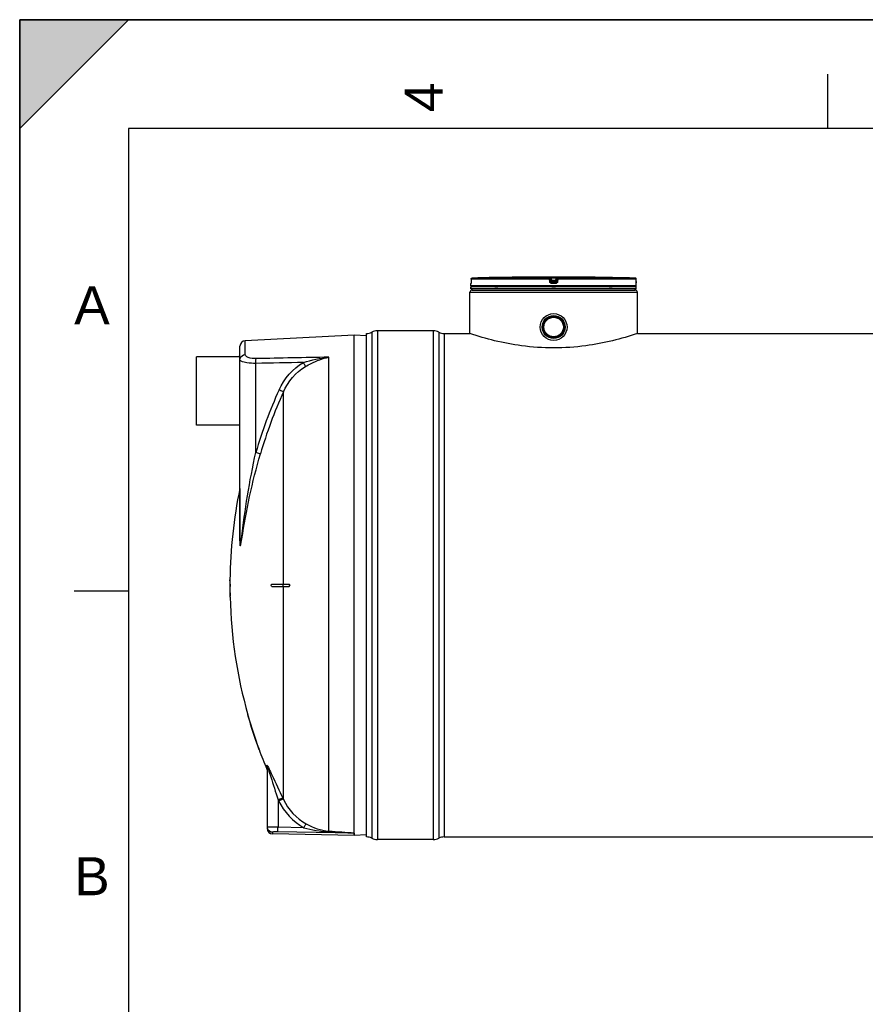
# Model space of a CAD drawing. Header units: millimetres. Extents: x 0 to 297, y 0 to 210.
# Tile 7 of 17: x 0 to 78, y 119 to 210. Entities that reach past the tile are written whole.
import ezdxf

# ---------------------------------------------------------------- set-up
doc = ezdxf.new("R2010")
doc.units = ezdxf.units.MM
doc.header["$LTSCALE"] = 16.335
doc.layers.get('0').update_dxf_attribs({"linetype": 'CONTINUOUS'})
for name, color, linetype in [('01_GLOBAL', 7, 'CONTINUOUS'), ('08_SURFACES', 7, 'CONTINUOUS'), ('AXES_REF', 7, 'CONTINUOUS')]:
    doc.layers.add(name, color=color, linetype=linetype)
doc.styles.add('TEXTSTYLE_2', font='arial.ttf')

# ---------------------------------------------------------------- blocks, each defined once
blk = doc.blocks.new('MARGEA4_BL0', base_point=(148.514, 105.014))
at = {"color": 7, "linetype": 'Continuous'}
for p, q in [((297.014, 210.014), (0.014, 210.014)), ((0.014, 0.014), (0.014, 210.014)), ((0.014, 200.014), (10.014, 210.014)), ((10.014, 210.014), (0.014, 210.014)), ((0.014, 210.014), (0.014, 200.014)), ((0.014, 0.014), (0.014, 210.014)), ((0.014, 210.014), (0.014, 0.014)), ((0.014, 200.014), (10.014, 210.014)), ((74.264, 205.014), (74.264, 200.014)), ((287.014, 200.014), (10.014, 200.014)), ((10.014, 200.014), (10.014, 10.014)), ((5.014, 157.514), (10.014, 157.514))]:
    blk.add_line(p, q, dxfattribs=at)
blk.add_solid([(0.014, 200.014), (10.014, 210.014), (0.014, 210.014)], dxfattribs=at)
at = {"color": 2, "linetype": 'Continuous', "style": 'TEXTSTYLE_2', "oblique": 0.00002}
blk.add_text('4', height=3.5, rotation=90, dxfattribs=at).set_placement((38.889, 201.514))
for s, p in [('A', (5.014, 182.014)), ('B', (5.014, 129.514))]:
    blk.add_text(s, height=3.5, dxfattribs=at).set_placement(p)

msp = doc.modelspace()

# ---------------------------------------------------------------- linework, layer by layer
at = {"color": 7, "linetype": 'Continuous'}
for p, q in [((0, 0), (0, 210)), ((0, 210), (297, 210)), ((41.49, 185.556), (41.49, 185.759)), ((41.496, 185.827), (41.495, 185.815)), ((41.495, 185.815), (41.495, 185.806)), ((41.495, 185.806), (41.495, 185.797)), ((41.497, 185.853), (41.496, 185.839)), ((41.496, 185.839), (41.496, 185.827)), ((41.498, 185.883), (41.497, 185.867)), ((41.497, 185.867), (41.497, 185.853)), ((41.5, 186.16), (41.498, 185.935)), ((41.498, 185.935), (41.498, 185.916)), ((41.498, 185.916), (41.498, 185.899)), ((41.498, 185.899), (41.498, 185.883)), ((45.985, 186.34), (45.785, 186.337)), ((45.949, 186.339), (45.821, 186.338)), ((45.984, 186.34), (45.949, 186.339)), ((45.985, 186.34), (45.984, 186.34)), ((45.985, 186.34), (45.985, 186.34)), ((52.195, 186.34), (52.194, 186.34)), ((52.394, 186.337), (52.195, 186.34)), ((52.264, 186.339), (52.207, 186.34)), ((52.394, 186.337), (52.264, 186.339)), ((56.681, 185.935), (56.679, 186.16)), ((56.681, 185.918), (56.681, 185.935)), ((56.681, 185.906), (56.681, 185.922)), ((56.681, 185.89), (56.681, 185.91)), ((56.682, 185.875), (56.681, 185.894)), ((56.682, 185.864), (56.682, 185.878)), ((56.682, 185.85), (56.682, 185.868)), ((56.683, 185.838), (56.682, 185.854)), ((56.683, 185.826), (56.683, 185.841)), ((56.684, 185.816), (56.683, 185.829)), ((56.684, 185.807), (56.683, 185.819)), ((56.684, 185.799), (56.684, 185.809)), ((56.685, 185.793), (56.684, 185.801)), ((56.685, 185.789), (56.685, 185.795)), ((56.685, 185.785), (56.685, 185.79)), ((56.69, 185.556), (56.69, 185.759)), ((41.49, 185.256), (41.49, 185.456)), ((56.69, 185.456), (41.49, 185.456)), ((56.69, 185.256), (41.49, 185.256)), ((41.53, 185.456), (41.53, 185.46)), ((41.59, 185.156), (41.59, 185.256)), ((41.59, 185.156), (56.59, 185.156)), ((56.59, 185.156), (56.59, 185.256)), ((56.65, 185.456), (56.65, 185.46)), ((56.69, 185.256), (56.69, 185.456)), ((31.89, 134.876), (31.89, 181.156)), ((38.019, 181.406), (32.89, 181.406)), ((39.019, 181.156), (41.39, 181.156)), ((41.39, 181.156), (41.39, 181.156)), ((56.79, 181.156), (56.789, 181.156)), ((56.79, 181.156), (182.23, 181.156)), ((30.75, 181.016), (20.723, 180.491)), ((30.75, 135.235), (30.75, 181.016)), ((31.886, 180.957), (30.75, 181.016)), ((20.25, 162.147), (20.25, 179.992)), ((20.21, 179.016), (20.21, 179.116)), ((20.25, 179.116), (20.21, 179.116)), ((22.75, 141.3), (22.75, 135.647)), ((30.741, 135.017), (23.241, 135.148)), ((30.749, 135.232), (30.75, 135.235)), ((30.749, 135.016), (30.749, 135.232)), ((31.886, 135.076), (30.749, 135.016)), ((38.019, 134.626), (32.89, 134.626)), ((39.019, 134.876), (200, 134.876))]:
    msp.add_line(p, q, dxfattribs=at)
at = {"color": 9, "linetype": 'Continuous'}
for p, q in [((41.491, 185.759), (41.49, 185.759)), ((41.5, 186.159), (41.498, 185.934)), ((41.498, 185.934), (41.498, 185.935)), ((41.5, 186.159), (41.5, 186.16)), ((48.696, 186.159), (41.5, 186.159)), ((48.701, 186.259), (41.597, 186.259)), ((48.725, 185.934), (48.696, 186.159)), ((48.701, 186.259), (48.701, 186.337)), ((48.8, 186.171), (48.8, 186.25)), ((48.829, 186.025), (48.8, 186.25)), ((48.829, 185.947), (48.8, 186.171)), ((48.829, 186.025), (48.829, 185.947)), ((48.829, 186.025), (48.83, 186.019)), ((48.903, 186.34), (48.903, 186.239)), ((48.903, 186.34), (49.09, 186.34)), ((48.928, 186.039), (48.903, 186.239)), ((49.276, 186.239), (48.903, 186.239)), ((49.09, 185.759), (48.926, 185.759)), ((48.927, 185.937), (48.928, 185.937)), ((48.928, 186.039), (48.928, 185.859)), ((49.251, 186.039), (48.928, 186.039)), ((49.251, 185.937), (48.928, 185.937)), ((49.09, 185.859), (48.928, 185.859)), ((49.09, 186.34), (49.276, 186.34)), ((49.251, 185.859), (49.09, 185.859)), ((49.253, 185.759), (49.09, 185.759)), ((49.276, 186.239), (49.251, 186.039)), ((49.251, 185.859), (49.251, 186.039)), ((49.252, 185.937), (49.251, 185.937)), ((49.276, 186.34), (49.276, 186.239)), ((49.35, 186.025), (49.349, 186.019)), ((49.379, 186.25), (49.35, 186.025)), ((49.379, 186.171), (49.35, 185.947)), ((49.35, 185.947), (49.35, 186.025)), ((49.379, 186.25), (49.379, 186.171)), ((49.483, 186.159), (49.454, 185.934)), ((49.478, 186.337), (49.478, 186.259)), ((56.582, 186.259), (49.478, 186.259)), ((56.679, 186.159), (49.483, 186.159)), ((52.194, 186.34), (52.194, 186.34)), ((56.679, 186.159), (56.679, 186.16)), ((56.681, 185.934), (56.679, 186.159)), ((56.681, 185.934), (56.681, 185.935)), ((56.69, 185.759), (56.688, 185.759)), ((56.69, 185.556), (41.49, 185.556)), ((41.53, 185.46), (41.562, 185.46)), ((43.697, 185.46), (43.97, 185.46)), ((48.93, 185.46), (49.25, 185.46)), ((54.209, 185.46), (54.482, 185.46)), ((56.617, 185.46), (56.65, 185.46)), ((32.36, 181.274), (32.36, 134.759)), ((32.89, 181.406), (32.89, 134.626)), ((38.019, 181.406), (38.019, 134.626)), ((38.548, 181.274), (38.548, 134.759)), ((39.019, 181.156), (39.019, 134.876)), ((20.723, 179.229), (20.723, 180.491)), ((21.71, 170.212), (21.71, 178.412)), ((28.423, 135.412), (28.423, 178.983)), ((20.239, 166.907), (20.239, 162.101)), ((22.711, 141.121), (22.711, 141.489)), ((23.75, 138.299), (23.75, 135.767)), ((23.75, 138.299), (23.801, 138.193)), ((23.761, 138.275), (23.801, 138.193)), ((24.194, 138.435), (24.245, 138.33)), ((24.205, 138.412), (24.245, 138.33)), ((23.241, 135.3), (23.241, 135.148)), ((30.741, 135.232), (23.741, 135.358)), ((26.113, 135.724), (23.75, 135.767)), ((30.741, 135.232), (30.741, 135.017)), ((30.741, 135.232), (30.749, 135.232))]:
    msp.add_line(p, q, dxfattribs=at)
at = {"color": 7, "linetype": 'Continuous'}
for points in [[(41.495, 185.797), (41.494, 185.79), (41.494, 185.787), (41.494, 185.784), (41.494, 185.782), (41.493, 185.78), (41.493, 185.778), (41.493, 185.777), (41.493, 185.776)], [(56.686, 185.778), (56.686, 185.777), (56.686, 185.776), (56.686, 185.776), (56.686, 185.776), (56.686, 185.776), (56.686, 185.777), (56.686, 185.779), (56.686, 185.78), (56.685, 185.782), (56.685, 185.785)]]:
    msp.add_lwpolyline(points, dxfattribs=at)
at = {"color": 9, "linetype": 'Continuous'}
msp.add_lwpolyline([(20.239, 162.101), (20.241, 162.106), (20.243, 162.111), (20.245, 162.116), (20.246, 162.121), (20.247, 162.126), (20.248, 162.132), (20.249, 162.137), (20.249, 162.142), (20.25, 162.147)], dxfattribs=at)
at = {"color": 7, "linetype": 'Continuous'}
for radius in [1.23, 1.055, 1.025, 1.005, 1, 0.95, 0.9]:
    msp.add_circle((49.09, 181.756), radius, dxfattribs=at)
for centre, radius, start, end in [((41.59, 185.759), 0.1, 162.87448, 180), ((41.6, 186.159), 0.1, 91.48637, 179.62893), ((49.09, -102.497), 288.854, 90.65549, 91.48637), ((49.09, -102.494), 288.85, 89.3842, 90.6158), ((49.09, -102.494), 288.85, 88.51363, 89.34452), ((56.579, 186.159), 0.1, 0.47139, 88.50968), ((56.59, 185.759), 0.1, 0, 17.12565), ((41.59, 185.556), 0.1, 180, 235.73564), ((41.556, 185.46), 0.026, 148.62171, 180), ((56.59, 185.556), 0.1, 304.26436, 360), ((56.624, 185.46), 0.026, 0, 31.37829), ((31.89, 182.156), 1, 270, 298.07249), ((32.89, 180.281), 1.125, 90, 118.07249), ((38.019, 180.281), 1.125, 61.92751, 90), ((39.019, 182.156), 1, 241.92751, 270), ((20.75, 179.992), 0.5, 93, 180), ((23.25, 135.647), 0.5, 180, 269), ((31.89, 133.876), 1, 61.92751, 90), ((32.89, 135.751), 1.125, 241.92751, 270), ((38.019, 135.751), 1.125, 270, 298.07249), ((39.019, 133.876), 1, 90, 118.07249)]:
    msp.add_arc(centre, radius, start, end, dxfattribs=at)
at = {"color": 9, "linetype": 'Continuous'}
for centre, radius, start, end in [((41.591, 185.759), 0.1, 169.25754, 179.96117), ((41.599, 186.16), 0.0986, 111.89615, 113.75107), ((41.6, 186.159), 0.1, 106.34007, 111.88872), ((41.6, 186.158), 0.101, 102.40753, 106.3459), ((41.6, 186.158), 0.101, 98.98398, 102.40912), ((41.6, 186.16), 0.0992, 91.51272, 99.00012), ((49.902, 178.229), 7.87, 97.11147, 97.47559), ((48.277, 178.229), 7.87, 82.52441, 82.88853), ((56.579, 186.16), 0.0992, 81.1124, 88.48797), ((56.579, 186.158), 0.101, 79.42687, 81.12919), ((56.579, 186.158), 0.101, 73.84944, 79.42649), ((56.579, 186.158), 0.101, 72.25551, 73.84867), ((56.58, 186.16), 0.0993, 65.31722, 72.26949), ((56.58, 186.16), 0.0994, 58.46483, 65.29406), ((60.148, 185.951), 3.467, 180.28324, 182.05411), ((56.588, 185.759), 0.1, 0.03872, 10.74603), ((62.472, 158.4), 42.439, 155.53369, 163.84053), ((62.438, 158.417), 41.961, 155.53369, 163.84053), ((17.566, 139.222), 5.613, 19.35073, 20.24645), ((23.24, 135.796), 0.491, 180.02252, 187.53014), ((23.249, 135.797), 0.5, 187.51647, 194.89106), ((23.245, 135.796), 0.496, 194.88502, 200.32787)]:
    msp.add_arc(centre, radius, start, end, dxfattribs=at)
for points, knots in [([(41.496, 185.822), (41.495, 185.807), (41.488, 185.793), (41.497, 185.759), (41.491, 185.759)], [0, 0, 0, 0, 0.737793, 1, 1, 1, 1]), ([(41.498, 185.934), (41.498, 185.905), (41.497, 185.868), (41.496, 185.831), (41.496, 185.822)], [0, 0, 0, 0, 0.781563, 1, 1, 1, 1]), ([(48.696, 186.159), (48.696, 186.182), (48.694, 186.215), (48.7, 186.245), (48.699, 186.258), (48.701, 186.259)], [0, 0, 0, 0, 0.696171, 0.914588, 1, 1, 1, 1]), ([(48.696, 186.159), (48.709, 186.161), (48.733, 186.164), (48.768, 186.166), (48.784, 186.174), (48.801, 186.169), (48.8, 186.171)], [0, 0, 0, 0, 0.377925, 0.702743, 0.921906, 1, 1, 1, 1]), ([(48.701, 186.337), (48.701, 186.342), (48.733, 186.332), (48.764, 186.343), (48.831, 186.338), (48.877, 186.34), (48.903, 186.34)], [0, 0, 0, 0, 0.076793, 0.294399, 0.618544, 1, 1, 1, 1]), ([(48.725, 185.934), (48.749, 185.937), (48.783, 185.945), (48.814, 185.942), (48.827, 185.949), (48.829, 185.947)], [0, 0, 0, 0, 0.703014, 0.921992, 1, 1, 1, 1]), ([(48.926, 185.759), (48.878, 185.759), (48.78, 185.794), (48.731, 185.887), (48.725, 185.934)], [0, 0, 0, 0, 0.499277, 1, 1, 1, 1]), ([(48.8, 186.25), (48.8, 186.252), (48.817, 186.245), (48.833, 186.249), (48.867, 186.242), (48.89, 186.24), (48.903, 186.239)], [0, 0, 0, 0, 0.078331, 0.297814, 0.622419, 1, 1, 1, 1]), ([(48.878, 186.032), (48.866, 186.031), (48.855, 186.024), (48.829, 186.03), (48.829, 186.025)], [0, 0, 0, 0, 0.730974, 1, 1, 1, 1]), ([(48.926, 185.759), (48.926, 185.782), (48.932, 185.813), (48.921, 185.851), (48.928, 185.859)], [0, 0, 0, 0, 0.697837, 1, 1, 1, 1]), ([(49.253, 185.759), (49.253, 185.782), (49.247, 185.813), (49.258, 185.851), (49.251, 185.859)], [0, 0, 0, 0, 0.697838, 1, 1, 1, 1]), ([(49.454, 185.934), (49.449, 185.887), (49.399, 185.794), (49.301, 185.759), (49.253, 185.759)], [0, 0, 0, 0, 0.49977, 1, 1, 1, 1]), ([(49.276, 186.34), (49.302, 186.34), (49.348, 186.338), (49.415, 186.343), (49.446, 186.332), (49.478, 186.342), (49.478, 186.337)], [0, 0, 0, 0, 0.38169, 0.705926, 0.923307, 1, 1, 1, 1]), ([(49.276, 186.239), (49.289, 186.24), (49.312, 186.242), (49.347, 186.249), (49.362, 186.245), (49.379, 186.252), (49.379, 186.25)], [0, 0, 0, 0, 0.378196, 0.703407, 0.922257, 1, 1, 1, 1]), ([(49.35, 186.025), (49.35, 186.03), (49.324, 186.024), (49.313, 186.031), (49.301, 186.032)], [0, 0, 0, 0, 0.269026, 1, 1, 1, 1]), ([(49.454, 185.934), (49.43, 185.937), (49.396, 185.945), (49.365, 185.942), (49.352, 185.949), (49.35, 185.947)], [0, 0, 0, 0, 0.703014, 0.921992, 1, 1, 1, 1]), ([(49.483, 186.159), (49.47, 186.161), (49.446, 186.164), (49.411, 186.166), (49.395, 186.174), (49.378, 186.169), (49.379, 186.171)], [0, 0, 0, 0, 0.377925, 0.702743, 0.921906, 1, 1, 1, 1]), ([(49.483, 186.159), (49.483, 186.182), (49.485, 186.215), (49.479, 186.245), (49.48, 186.258), (49.478, 186.259)], [0, 0, 0, 0, 0.696171, 0.914588, 1, 1, 1, 1]), ([(56.688, 185.759), (56.682, 185.759), (56.691, 185.796), (56.684, 185.81), (56.683, 185.827)], [0, 0, 0, 0, 0.262433, 1, 1, 1, 1]), ([(20.37, 178.616), (20.352, 178.627), (20.3, 178.659), (20.25, 178.715), (20.25, 178.757)], [0, 0, 0, 0, 0.330542, 1, 1, 1, 1]), ([(21.71, 178.412), (21.438, 178.408), (20.987, 178.435), (20.529, 178.527), (20.37, 178.616)], [0, 0, 0, 0, 0.598533, 1, 1, 1, 1]), ([(21.727, 178.852), (21.481, 178.847), (21.137, 178.861), (20.723, 179.102), (20.723, 179.229)], [0, 0, 0, 0, 0.661618, 1, 1, 1, 1]), ([(21.71, 178.412), (21.709, 178.458), (21.71, 178.605), (21.709, 178.753), (21.727, 178.852)], [0, 0, 0, 0, 0.315006, 1, 1, 1, 1]), ([(26.278, 178.128), (26.27, 178.149), (26.209, 178.276), (26.14, 178.399), (26.081, 178.502)], [0, 0, 0, 0, 0.163359, 1, 1, 1, 1]), ([(26.278, 178.128), (26.448, 178.227), (27.126, 178.596), (27.86, 178.868), (28.423, 178.983)], [0, 0, 0, 0, 0.255387, 1, 1, 1, 1]), ([(24.245, 175.796), (24.227, 175.804), (24.093, 175.863), (23.96, 175.924), (23.844, 175.977)], [0, 0, 0, 0, 0.130533, 1, 1, 1, 1]), ([(20.384, 162.284), (20.554, 163.608), (20.9, 166.266), (21.42, 168.898), (21.71, 170.212)], [0, 0, 0, 0, 0.497991, 1, 1, 1, 1]), ([(22.135, 170.096), (22.116, 170.1), (21.974, 170.136), (21.833, 170.176), (21.71, 170.212)], [0, 0, 0, 0, 0.130961, 1, 1, 1, 1]), ([(20.417, 162.269), (20.637, 163.577), (21.089, 166.213), (21.76, 168.803), (22.135, 170.096)], [0, 0, 0, 0, 0.49627, 1, 1, 1, 1]), ([(20.239, 162.101), (20.239, 162), (20.239, 161.88), (20.252, 161.734), (20.256, 161.692), (20.273, 161.643), (20.323, 161.705), (20.324, 161.797), (20.377, 162.001), (20.399, 162.16), (20.417, 162.269)], [0, 0, 0, 0, 0.277267, 0.338409, 0.388332, 0.415137, 0.437341, 0.552887, 0.695103, 1, 1, 1, 1]), ([(20.25, 162.147), (20.25, 162.001), (20.295, 161.372), (20.359, 162.092), (20.384, 162.284)], [0, 0, 0, 0, 0.430522, 1, 1, 1, 1]), ([(22.711, 141.489), (22.711, 141.519), (22.797, 141.402), (22.808, 141.368), (22.823, 141.34)], [0, 0, 0, 0, 0.486794, 1, 1, 1, 1]), ([(22.75, 141.3), (22.75, 141.308), (22.77, 141.388), (22.812, 141.22), (22.832, 141.164)], [0, 0, 0, 0, 0.120971, 1, 1, 1, 1]), ([(22.862, 141.082), (22.941, 140.857), (23.234, 139.928), (23.525, 138.999), (23.75, 138.299)], [0, 0, 0, 0, 0.244811, 1, 1, 1, 1]), ([(22.902, 141.184), (23.008, 140.968), (23.433, 140.049), (23.859, 139.13), (24.194, 138.435)], [0, 0, 0, 0, 0.237846, 1, 1, 1, 1]), ([(23.75, 138.299), (23.844, 138.343), (23.978, 138.384), (24.149, 138.462), (24.194, 138.435)], [0, 0, 0, 0, 0.665943, 1, 1, 1, 1]), ([(23.801, 138.193), (23.895, 138.237), (24.029, 138.279), (24.2, 138.357), (24.245, 138.33)], [0, 0, 0, 0, 0.666101, 1, 1, 1, 1]), ([(22.783, 135.789), (22.775, 135.79), (22.767, 135.793), (22.75, 135.793), (22.75, 135.796)], [0, 0, 0, 0, 0.735466, 1, 1, 1, 1]), ([(26.113, 135.724), (26.158, 135.804), (26.235, 135.917), (26.306, 136.046), (26.346, 136.072)], [0, 0, 0, 0, 0.658848, 1, 1, 1, 1]), ([(23.75, 135.767), (23.642, 135.768), (23.32, 135.774), (22.997, 135.769), (22.783, 135.789)], [0, 0, 0, 0, 0.334475, 1, 1, 1, 1]), ([(23.741, 135.358), (23.621, 135.361), (23.451, 135.357), (23.307, 135.331), (23.241, 135.314), (23.241, 135.3)], [0, 0, 0, 0, 0.70692, 0.916167, 1, 1, 1, 1]), ([(23.741, 135.358), (23.741, 135.374), (23.744, 135.51), (23.747, 135.646), (23.75, 135.767)], [0, 0, 0, 0, 0.111817, 1, 1, 1, 1]), ([(28.404, 135.344), (28.407, 135.359), (28.398, 135.37), (28.421, 135.398), (28.422, 135.394)], [0, 0, 0, 0, 0.817453, 1, 1, 1, 1]), ([(28.404, 135.344), (28.6, 135.336), (28.991, 135.319), (29.481, 135.298), (29.872, 135.28), (30.116, 135.269), (30.312, 135.26), (30.455, 135.251), (30.593, 135.249), (30.665, 135.231), (30.741, 135.248), (30.741, 135.232)], [0, 0, 0, 0, 0.251308, 0.502502, 0.628016, 0.753458, 0.815889, 0.878965, 0.940627, 0.979573, 1, 1, 1, 1]), ([(28.423, 135.412), (28.816, 135.386), (29.406, 135.353), (30.179, 135.281), (30.567, 135.28), (30.75, 135.235)], [0, 0, 0, 0, 0.506727, 0.758811, 1, 1, 1, 1])]:
    msp.add_open_spline(points, degree=3, knots=knots, dxfattribs=at)
for points in [[(41.5, 186.159), (41.5, 186.195), (41.526, 186.236), (41.559, 186.251)], [(48.701, 186.337), (48.745, 186.337), (48.795, 186.294), (48.8, 186.25)], [(48.701, 186.259), (48.745, 186.259), (48.795, 186.215), (48.8, 186.171)], [(48.928, 185.859), (48.884, 185.859), (48.834, 185.903), (48.829, 185.947)], [(49.35, 185.947), (49.345, 185.903), (49.295, 185.859), (49.251, 185.859)], [(49.478, 186.337), (49.434, 186.337), (49.384, 186.294), (49.379, 186.25)], [(49.379, 186.171), (49.384, 186.215), (49.434, 186.259), (49.478, 186.259)], [(56.679, 186.159), (56.679, 186.192), (56.659, 186.227), (56.632, 186.244)], [(20.25, 178.757), (20.25, 178.797), (20.255, 178.837), (20.265, 178.875)], [(20.265, 178.875), (20.316, 179.061), (20.531, 179.219), (20.723, 179.229)], [(26.081, 178.502), (24.624, 178.473), (23.167, 178.443), (21.71, 178.412)], [(28.423, 178.983), (26.191, 178.941), (23.959, 178.898), (21.727, 178.852)], [(23.844, 175.977), (24.31, 177), (25.108, 177.939), (26.081, 178.502)], [(26.081, 178.502), (26.845, 178.729), (27.631, 178.898), (28.423, 178.983)], [(24.245, 175.796), (24.665, 176.738), (25.388, 177.607), (26.278, 178.128)], [(22.75, 141.3), (22.75, 141.361), (22.743, 141.434), (22.699, 141.476)], [(22.823, 141.34), (22.85, 141.288), (22.876, 141.236), (22.902, 141.184)], [(23.801, 138.193), (24.292, 137.178), (25.127, 136.272), (26.113, 135.724)], [(24.245, 138.33), (24.69, 137.404), (25.449, 136.573), (26.346, 136.072)], [(26.346, 136.072), (26.981, 135.718), (27.698, 135.46), (28.423, 135.412)], [(23.241, 135.3), (23.053, 135.303), (22.846, 135.448), (22.78, 135.624)], [(26.113, 135.724), (26.857, 135.511), (27.63, 135.376), (28.404, 135.344)]]:
    msp.add_open_spline(points, degree=3, dxfattribs=at)
at = {"color": 7, "linetype": 'Continuous'}
for points in [[(48.83, 186.019), (48.838, 185.977), (48.884, 185.938), (48.927, 185.937)], [(49.349, 186.019), (49.342, 185.977), (49.295, 185.938), (49.252, 185.937)]]:
    msp.add_open_spline(points, degree=3, dxfattribs=at)
for points, knots in [([(49.09, 179.838), (48.105, 179.838), (46.279, 179.963), (43.707, 180.452), (42.139, 180.907), (41.39, 181.156)], [0, 0, 0, 0, 0.376439, 0.697916, 1, 1, 1, 1]), ([(56.789, 181.156), (56.04, 180.907), (54.472, 180.452), (51.9, 179.963), (50.074, 179.838), (49.09, 179.838)], [0, 0, 0, 0, 0.302084, 0.623561, 1, 1, 1, 1])]:
    msp.add_open_spline(points, degree=3, knots=knots, dxfattribs=at)
at = {"layer": '01_GLOBAL', "color": 7, "linetype": 'Continuous'}
for p, q in [((41.39, 181.156), (41.39, 184.956)), ((41.59, 185.156), (56.59, 185.156)), ((56.79, 181.156), (56.79, 184.956))]:
    msp.add_line(p, q, dxfattribs=at)
at = {"layer": '01_GLOBAL', "color": 9, "linetype": 'Continuous'}
msp.add_line((41.39, 184.956), (56.79, 184.956), dxfattribs=at)
at = {"layer": '01_GLOBAL', "color": 7, "linetype": 'Continuous'}
for centre, start, end in [((41.59, 184.956), 90, 180), ((56.59, 184.956), 0, 90)]:
    msp.add_arc(centre, 0.2, start, end, dxfattribs=at)
at = {"layer": '08_SURFACES', "color": 9, "linetype": 'Continuous'}
for p, q in [((24.245, 158.116), (24.245, 175.796)), ((19.331, 158.416), (19.311, 158.416)), ((24.227, 157.916), (24.227, 158.116)), ((24.245, 138.33), (24.245, 157.916)), ((19.341, 157.016), (19.321, 157.016)), ((20.981, 146.016), (21.002, 146.016)), ((21.951, 143.016), (21.972, 143.016))]:
    msp.add_line(p, q, dxfattribs=at)
at = {"layer": '08_SURFACES', "color": 7, "linetype": 'Continuous'}
for p, q in [((19.312, 158.516), (19.311, 158.416)), ((19.332, 158.516), (19.312, 158.516)), ((19.331, 158.416), (19.332, 158.516)), ((19.31, 158.116), (19.355, 158.116)), ((19.355, 157.916), (19.31, 157.916)), ((23.168, 158.116), (24.774, 158.116)), ((23.168, 157.916), (24.774, 157.916)), ((19.321, 157.016), (19.323, 156.916)), ((19.343, 156.916), (19.323, 156.916)), ((19.343, 156.916), (19.341, 157.016)), ((20.952, 146.116), (20.955, 146.109)), ((20.973, 146.116), (20.952, 146.116)), ((20.955, 146.109), (20.956, 146.104)), ((20.955, 146.107), (20.959, 146.094)), ((20.958, 146.097), (20.971, 146.049)), ((20.971, 146.049), (20.981, 146.016)), ((20.973, 146.116), (20.973, 146.116)), ((20.975, 146.109), (20.973, 146.116)), ((21.002, 146.016), (20.975, 146.109)), ((21.951, 143.016), (21.984, 142.924)), ((21.977, 143.003), (21.972, 143.016)), ((21.979, 142.997), (21.976, 143.004)), ((22.008, 142.916), (21.979, 142.997)), ((22.008, 142.916), (21.987, 142.916)), ((22.001, 142.936), (21.998, 142.945)), ((22.006, 142.924), (22.001, 142.936)), ((22.008, 142.916), (22.008, 142.917))]:
    msp.add_line(p, q, dxfattribs=at)
for points in [[(20.959, 146.094), (20.962, 146.082), (20.966, 146.067), (20.971, 146.051)], [(20.971, 146.051), (20.975, 146.034), (20.981, 146.016)], [(21.002, 146.016), (20.998, 146.03), (20.994, 146.043), (20.991, 146.055)], [(21.951, 143.016), (21.957, 142.999), (21.963, 142.981), (21.969, 142.965), (21.974, 142.951), (21.979, 142.939)], [(21.986, 142.978), (21.981, 142.99), (21.977, 143.003)], [(21.982, 142.929), (21.985, 142.922), (21.986, 142.918), (21.987, 142.916)], [(21.994, 142.955), (21.99, 142.966), (21.986, 142.978)]]:
    msp.add_lwpolyline(points, dxfattribs=at)
for radius, start, end in [(43.9, 168.31597, 179.34741), (43.92, 179.47817, 179.86954), (43.92, 179.78257, 180.13052), (43.92, 180.13046, 181.30466), (43.9, 179.47793, 179.86949), (43.9, 180.13051, 181.30526), (43.9, 181.43581, 195.72798), (43.92, 195.85625, 199.97017), (43.9, 195.86366, 199.97966), (43.9, 200.11854, 202.63535)]:
    msp.add_arc((63.23, 158.016), radius, start, end, dxfattribs=at)
for points, knots in [([(19.335, 158.116), (19.346, 158.116), (19.328, 158.062), (19.346, 158.016), (19.328, 157.971), (19.346, 157.916), (19.335, 157.916)], [0, 0, 0, 0, 0.156581, 0.500104, 0.843522, 1, 1, 1, 1]), ([(19.358, 157.98), (19.359, 158.01), (19.345, 158.04), (19.371, 158.116), (19.355, 158.116)], [0, 0, 0, 0, 0.652772, 1, 1, 1, 1]), ([(19.355, 157.916), (19.361, 157.916), (19.352, 157.951), (19.358, 157.965), (19.358, 157.98)], [0, 0, 0, 0, 0.286516, 1, 1, 1, 1]), ([(23.168, 157.916), (23.155, 157.916), (23.117, 157.96), (23.13, 158.025), (23.14, 158.116), (23.168, 158.116)], [0, 0, 0, 0, 0.16587, 0.630215, 1, 1, 1, 1]), ([(24.748, 158.116), (24.79, 158.116), (24.858, 158.017), (24.79, 157.916), (24.748, 157.916)], [0, 0, 0, 0, 0.499745, 1, 1, 1, 1]), ([(24.774, 157.916), (24.781, 157.916), (24.796, 157.92), (24.81, 157.927), (24.817, 157.932)], [0, 0, 0, 0, 0.468451, 1, 1, 1, 1])]:
    msp.add_open_spline(points, degree=3, knots=knots, dxfattribs=at)
msp.add_open_spline([(24.817, 157.932), (24.868, 157.968), (24.837, 158.116), (24.774, 158.116)], degree=3, dxfattribs=at)
at = {"layer": 'AXES_REF', "color": 7, "linetype": 'Continuous'}
for p, q in [((16.25, 172.722), (16.25, 179.022)), ((20.21, 179.022), (16.25, 179.022)), ((20.25, 172.722), (16.25, 172.722))]:
    msp.add_line(p, q, dxfattribs=at)

# ---------------------------------------------------------------- block references
at = {"color": 2, "linetype": 'Continuous'}
msp.add_blockref('MARGEA4_BL0', (148.514, 105.014), dxfattribs=at)

doc.saveas('drawing.dxf')
